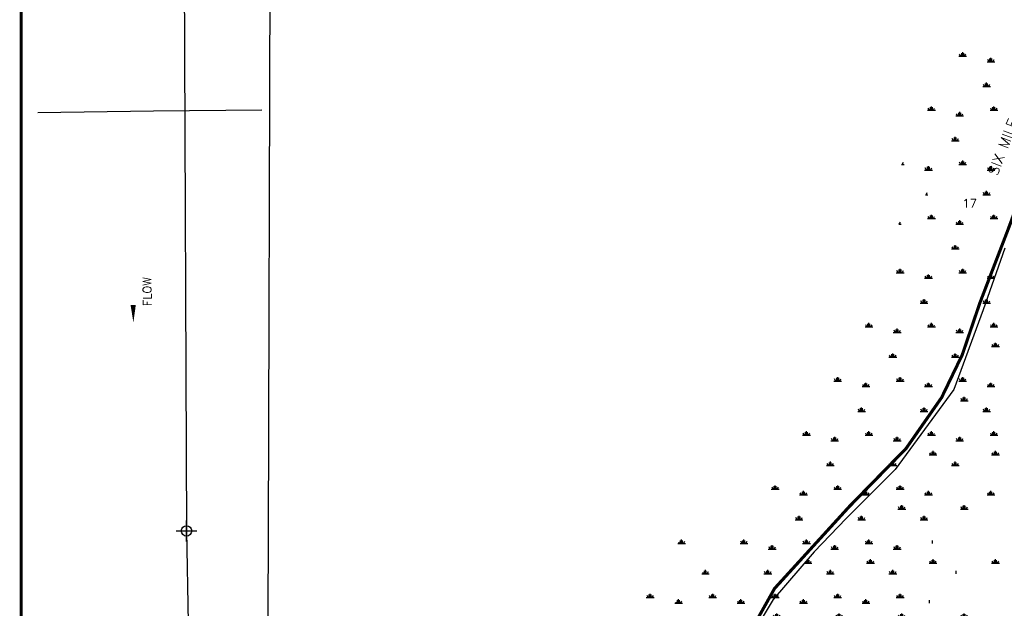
# Model space of a CAD drawing. Extents: x 212057 to 259631, y 788316 to 850646.
# Tile 6 of 20: x 218669 to 228122, y 807049 to 812698. Entities that reach past the tile are written whole.
import ezdxf
from ezdxf.enums import TextEntityAlignment as Align

# ---------------------------------------------------------------- set-up
doc = ezdxf.new("R2010")
doc.units = 0
doc.header["$LTSCALE"] = 800
doc.header["$PDMODE"] = 34
doc.header["$PDSIZE"] = 100
doc.linetypes.add('PHANTOM', pattern=[0])
doc.linetypes.add('STREAM', pattern=[0])
doc.layers.get('0').update_dxf_attribs({"linetype": 'CONTINUOUS'})
for name, color, linetype in [('HATCH', 3, 'CONTINUOUS'), ('MAJROADS', 1, 'CONTINUOUS'), ('NBORDER', 1, 'CONTINUOUS'), ('PLAKES', 5, 'CONTINUOUS'), ('ROW', 3, 'PHANTOM'), ('SEC', 2, 'CONTINUOUS'), ('TEXT', 7, 'CONTINUOUS'), ('TRUNKS', 5, 'STREAM'), ('WSHEDS', 11, 'CONTINUOUS')]:
    doc.layers.add(name, color=color, linetype=linetype)
doc.layers.get('0').off()
doc.styles.get("Standard").update_dxf_attribs({"font": 'ROMANT'})

# ---------------------------------------------------------------- blocks, each defined once
blk = doc.blocks.new('FLARROW')
at = {"layer": 'PLAKES', "color": 0}
blk.add_lwpolyline([(0, 0, 0, 0.05, 0), (0.1678, 0, 0, 0, -0.087559), (0.2673, -0.0176, 0, 0, 0.245722), (0.3552, -0.0059, 0, 0, -0.309425), (0.4918, -0.0039, 0, 0, 0), (0.5581, -0.0059, 0, 0, 0)], format="xyseb", dxfattribs=at)
blk.add_text('FLOW', height=0.08, dxfattribs=at).set_placement((0.2947, -0.1756), align=Align.CENTER)
blk = doc.blocks.new('*X')
at = {"color": 0}
for p, q in [((229200, 812678.2), (229275, 812678.2)), ((229218.7, 812678.2), (229206.7, 812699)), ((229228.1, 812678.2), (229228.1, 812708.2)), ((229237.5, 812678.2), (229237.5, 812715.7)), ((229246.9, 812678.2), (229246.9, 812708.2)), ((229256.3, 812678.2), (229268.3, 812699)), ((228928.1, 812158.6), (228928.1, 812188.6)), ((228937.5, 812158.6), (228937.5, 812196.1)), ((228946.9, 812158.6), (228946.9, 812188.6)), ((228900, 812158.6), (228975, 812158.6)), ((228918.7, 812158.6), (228906.7, 812179.4)), ((228956.3, 812158.6), (228968.3, 812179.4)), ((228600, 811639), (228675, 811639)), ((228618.7, 811639), (228606.7, 811659.8)), ((228628.1, 811639), (228628.1, 811669)), ((228637.5, 811639), (228637.5, 811676.5)), ((228646.9, 811639), (228646.9, 811669)), ((228656.3, 811639), (228668.3, 811659.8)), ((229200, 811639), (229275, 811639)), ((229218.7, 811639), (229206.7, 811659.8)), ((229228.1, 811639), (229228.1, 811669)), ((229237.5, 811639), (229237.5, 811676.5)), ((229246.9, 811639), (229246.9, 811669)), ((229256.3, 811639), (229268.3, 811659.8)), ((228356.3, 811119.4), (228368.3, 811140.2)), ((228918.7, 811119.4), (228906.7, 811140.2)), ((228928.1, 811119.4), (228928.1, 811149.4)), ((228937.5, 811119.4), (228937.5, 811156.9)), ((228946.9, 811119.4), (228946.9, 811149.4)), ((228956.3, 811119.4), (228968.3, 811140.2)), ((228351.5, 811119.4), (228375, 811119.4)), ((228900, 811119.4), (228975, 811119.4)), ((228600, 810599.8), (228675, 810599.8)), ((228618.7, 810599.8), (228606.7, 810620.6)), ((228628.1, 810599.8), (228628.1, 810629.8)), ((228637.5, 810599.8), (228637.5, 810637.3)), ((228646.9, 810599.8), (228646.9, 810629.8)), ((228656.3, 810599.8), (228668.3, 810620.6)), ((229200, 810599.8), (229275, 810599.8)), ((229218.7, 810599.8), (229206.7, 810620.6)), ((229228.1, 810599.8), (229228.1, 810629.8)), ((229237.5, 810599.8), (229237.5, 810637.3)), ((229246.9, 810599.8), (229246.9, 810629.8)), ((229256.3, 810599.8), (229268.3, 810620.6)), ((228318.7, 810080.2), (228306.7, 810100.9)), ((228328.1, 810080.2), (228328.1, 810110.2)), ((228337.5, 810080.2), (228337.5, 810117.7)), ((228346.9, 810080.2), (228346.9, 810110.2)), ((228356.3, 810080.2), (228368.3, 810100.9)), ((228918.7, 810080.2), (228906.7, 810100.9)), ((228928.1, 810080.2), (228928.1, 810110.2)), ((228937.5, 810080.2), (228937.5, 810117.7)), ((228946.9, 810080.2), (228946.9, 810110.2)), ((228956.3, 810080.2), (228968.3, 810100.9)), ((228300, 810080.2), (228375, 810080.2)), ((228900, 810080.2), (228975, 810080.2)), ((228000, 809560.5), (228075, 809560.5)), ((228018.7, 809560.5), (228006.7, 809581.3)), ((228028.1, 809560.5), (228028.1, 809590.5)), ((228037.5, 809560.5), (228037.5, 809598)), ((228046.9, 809560.5), (228046.9, 809590.5)), ((228056.3, 809560.5), (228068.3, 809581.3)), ((228600, 809560.5), (228675, 809560.5)), ((228618.7, 809560.5), (228606.7, 809581.3)), ((228628.1, 809560.5), (228628.1, 809590.5)), ((228637.5, 809560.5), (228637.5, 809598)), ((228646.9, 809560.5), (228646.9, 809590.5)), ((228656.3, 809560.5), (228668.3, 809581.3)), ((229200, 809560.5), (229275, 809560.5)), ((229218.7, 809560.5), (229206.7, 809581.3)), ((229228.1, 809560.5), (229228.1, 809590.5)), ((229237.5, 809560.5), (229237.5, 809598)), ((229246.9, 809560.5), (229246.9, 809590.5)), ((229256.3, 809560.5), (229268.3, 809581.3)), ((227718.7, 809040.9), (227706.7, 809061.7)), ((227728.1, 809040.9), (227728.1, 809070.9)), ((227737.5, 809040.9), (227737.5, 809078.4)), ((227746.9, 809040.9), (227746.9, 809070.9)), ((227756.3, 809040.9), (227768.3, 809061.7)), ((228318.7, 809040.9), (228306.7, 809061.7)), ((228328.1, 809040.9), (228328.1, 809070.9)), ((228337.5, 809040.9), (228337.5, 809078.4)), ((228346.9, 809040.9), (228346.9, 809070.9)), ((228356.3, 809040.9), (228368.3, 809061.7)), ((228918.7, 809040.9), (228906.7, 809061.7)), ((228928.1, 809040.9), (228928.1, 809070.9)), ((228937.5, 809040.9), (228937.5, 809078.4)), ((228946.9, 809040.9), (228946.9, 809070.9)), ((228956.3, 809040.9), (228968.3, 809061.7)), ((227700, 809040.9), (227775, 809040.9)), ((228300, 809040.9), (228375, 809040.9)), ((228900, 809040.9), (228975, 809040.9)), ((227400, 808521.3), (227475, 808521.3)), ((227418.7, 808521.3), (227406.7, 808542.1)), ((227428.1, 808521.3), (227428.1, 808551.3)), ((227437.5, 808521.3), (227437.5, 808558.8)), ((227446.9, 808521.3), (227446.9, 808551.3)), ((227456.3, 808521.3), (227468.3, 808542.1)), ((228000, 808521.3), (228075, 808521.3)), ((228018.7, 808521.3), (228006.7, 808542.1)), ((228028.1, 808521.3), (228028.1, 808551.3)), ((228037.5, 808521.3), (228037.5, 808558.8)), ((228046.9, 808521.3), (228046.9, 808551.3)), ((228056.3, 808521.3), (228068.3, 808542.1)), ((228600, 808521.3), (228675, 808521.3)), ((228618.7, 808521.3), (228606.7, 808542.1)), ((228628.1, 808521.3), (228628.1, 808551.3)), ((228637.5, 808521.3), (228637.5, 808558.8)), ((228646.9, 808521.3), (228646.9, 808551.3)), ((228656.3, 808521.3), (228668.3, 808542.1)), ((229200, 808521.3), (229275, 808521.3)), ((229218.7, 808521.3), (229206.7, 808542.1)), ((229228.1, 808521.3), (229228.1, 808551.3)), ((229237.5, 808521.3), (229237.5, 808558.8)), ((229246.9, 808521.3), (229246.9, 808551.3)), ((229256.3, 808521.3), (229268.3, 808542.1)), ((227118.7, 808001.7), (227106.7, 808022.5)), ((227128.1, 808001.7), (227128.1, 808031.7)), ((227137.5, 808001.7), (227137.5, 808039.2)), ((227146.9, 808001.7), (227146.9, 808031.7)), ((227156.3, 808001.7), (227168.3, 808022.5)), ((227718.7, 808001.7), (227706.7, 808022.5)), ((227728.1, 808001.7), (227728.1, 808031.7)), ((227737.5, 808001.7), (227737.5, 808039.2)), ((227746.9, 808001.7), (227746.9, 808031.7)), ((227756.3, 808001.7), (227768.3, 808022.5)), ((228318.7, 808001.7), (228306.7, 808022.5)), ((228328.1, 808001.7), (228328.1, 808031.7)), ((228337.5, 808001.7), (228337.5, 808039.2)), ((228346.9, 808001.7), (228346.9, 808031.7)), ((228356.3, 808001.7), (228368.3, 808022.5)), ((227100, 808001.7), (227175, 808001.7)), ((227700, 808001.7), (227775, 808001.7)), ((228300, 808001.7), (228375, 808001.7)), ((226202.6, 807482.1), (226275, 807482.1)), ((226218.7, 807482.1), (226212.3, 807493.3)), ((226228.1, 807482.1), (226228.1, 807511.7)), ((226237.5, 807482.1), (226237.5, 807519.6)), ((226246.9, 807482.1), (226246.9, 807512.1)), ((226256.3, 807482.1), (226268.3, 807502.9)), ((226800, 807482.1), (226875, 807482.1)), ((226818.7, 807482.1), (226806.7, 807502.9)), ((226828.1, 807482.1), (226828.1, 807512.1)), ((226837.5, 807482.1), (226837.5, 807519.6)), ((226846.9, 807482.1), (226846.9, 807512.1)), ((226856.3, 807482.1), (226868.3, 807502.9)), ((227400, 807482.1), (227475, 807482.1)), ((227418.7, 807482.1), (227406.7, 807502.9)), ((227428.1, 807482.1), (227428.1, 807512.1)), ((227437.5, 807482.1), (227437.5, 807519.6)), ((227446.9, 807482.1), (227446.9, 807512.1)), ((227456.3, 807482.1), (227468.3, 807502.9)), ((228000, 807482.1), (228075, 807482.1)), ((228018.7, 807482.1), (228006.7, 807502.9)), ((228028.1, 807482.1), (228028.1, 807512.1)), ((228037.5, 807482.1), (228037.5, 807519.6)), ((228046.9, 807482.1), (228046.9, 807512.1)), ((228056.3, 807482.1), (228068.3, 807502.9)), ((228646.9, 807482.1), (228646.9, 807512.1)), ((225918.7, 806962.5), (225906.7, 806983.3)), ((225928.1, 806962.5), (225928.1, 806992.5)), ((225937.5, 806962.5), (225937.5, 807000)), ((225946.9, 806962.5), (225946.9, 806992.5)), ((225956.3, 806962.5), (225968.3, 806983.3)), ((226518.7, 806962.5), (226506.7, 806983.3)), ((226528.1, 806962.5), (226528.1, 806992.5)), ((226537.5, 806962.5), (226537.5, 807000)), ((226546.9, 806962.5), (226546.9, 806992.5)), ((226556.3, 806962.5), (226568.3, 806983.3)), ((227118.7, 806962.5), (227106.7, 806983.3)), ((227128.1, 806962.5), (227128.1, 806992.5)), ((227137.5, 806962.5), (227137.5, 807000)), ((227146.9, 806962.5), (227146.9, 806992.5)), ((227156.3, 806962.5), (227168.3, 806983.3)), ((227718.7, 806962.5), (227706.7, 806983.3)), ((227728.1, 806962.5), (227728.1, 806992.5)), ((227737.5, 806962.5), (227737.5, 807000)), ((227746.9, 806962.5), (227746.9, 806992.5)), ((227756.3, 806962.5), (227768.3, 806983.3)), ((228318.7, 806962.5), (228306.7, 806983.3)), ((228328.1, 806962.5), (228328.1, 806992.5)), ((228337.5, 806962.5), (228337.5, 807000)), ((228346.9, 806962.5), (228346.9, 806992.5)), ((228356.3, 806962.5), (228368.3, 806983.3)), ((225900, 806962.5), (225975, 806962.5)), ((226500, 806962.5), (226575, 806962.5)), ((227100, 806962.5), (227175, 806962.5)), ((227700, 806962.5), (227775, 806962.5)), ((228300, 806962.5), (228375, 806962.5))]:
    blk.add_line(p, q, dxfattribs=at)

msp = doc.modelspace()

# ---------------------------------------------------------------- linework, layer by layer
at = {"layer": 'MAJROADS', "color": 0}
for points in [[(221929.2, 822514.2), (221928.8, 822499.4), (221935, 822125.6), (221857.2, 821742.6), (221773.4, 821563.6), (221578.9, 821307.8), (221301.4, 820942.9), (221147, 820694.6), (221047.9, 820385.8), (220995.2, 819916.7), (221071.5, 813090.8), (221052.9, 807738.8), (221048.4, 806315.9), (221153, 805207.6)], [(234450.7, 822514.2), (232110.9, 819297.8), (230865.6, 817513.8), (230757.7, 817325), (230639.1, 817054.4), (230439.9, 816534.8), (230314.7, 816208.3), (229363, 813819.7), (228620.5, 811956.6), (227886.9, 809979.5), (227717.9, 809481.6), (227615.6, 809250.8), (227519.9, 809071.9), (227179.2, 808583.7), (226631.8, 808023.7), (225916.4, 807239.6), (225690.4, 806836.2), (225607.6, 806555.2), (225553.4, 806138.1), (225532.2, 805232.9), (225465.1, 802969.2), (225363, 802554.6), (225202.7, 802120.5), (224995, 801594.8)], [(218843.4, 811806), (219954, 811822.5), (220993.2, 811831.6)]]:
    msp.add_lwpolyline(points, dxfattribs=at)
at = {"layer": 'NBORDER', "color": 0, "const_width": 30}
msp.add_lwpolyline([(218684, 801472.7), (251684, 801472.7), (251684, 822672.7), (218684, 822672.7)], close=True, dxfattribs=at)
at = {"layer": 'ROW', "color": 0}
msp.add_lwpolyline([(228126.2, 810505.5), (227918, 809913.9), (227635.8, 809148.8), (227073.7, 808381.2), (226602.9, 807910.3), (226297.5, 807592.2), (225903, 807134.1), (225699.4, 806790.5), (225635.7, 806396), (225559.4, 805810.7), (225559.4, 805301.7), (226236.1, 805289.4), (226233.8, 805320.4), (226480.4, 805314.2), (226479.3, 805281.9), (226903, 805247.3), (226906.1, 805237.5), (227070.8, 805241.1), (227073.1, 805257), (227179.1, 805242.8), (228244.6, 805242.8)], dxfattribs=at)
at = {"layer": 'SEC', "color": 0}
msp.add_point((220270.4, 807791.5), dxfattribs=at)
at = {"layer": 'TRUNKS', "color": 0, "linetype": 'STREAM'}
msp.add_lwpolyline([(220262.5, 822514.2), (220249.1, 813145.5), (220270.4, 807791.5), (220367.3, 802495.8), (220376.6, 801597.6)], dxfattribs=at)
at = {"layer": 'WSHEDS', "color": 0, "const_width": 30}
msp.add_lwpolyline([(224995, 801594.8), (225202.7, 802120.5), (225465.1, 802969.2), (225465.1, 802969.2), (225526.2, 805241), (225553.4, 806138.1), (225607.6, 806555.2), (225690.4, 806836.2), (225916.4, 807239.6), (226631.8, 808023.7), (227179.2, 808583.7), (227519.9, 809071.9), (227717.9, 809481.6), (227886.9, 809979.5), (229363, 813819.7), (230639.1, 817054.4), (230865.6, 817513.8), (232110.9, 819297.8), (234450.7, 822514.2)], dxfattribs=at)

# ---------------------------------------------------------------- block references
at = {"layer": 'HATCH', "color": 0}
for p in [(-1215.2, 189.3), (0, 0), (0, 0), (0, 0), (0, 0), (0, 0), (0, 0), (0, 0), (0, 0), (0, 0), (0, 0), (0, 0), (0, 0), (0, 0), (0, 0), (0, 0), (0, 0), (0, 0), (0, 0), (0, 0), (0, 0), (0, 0), (0, 0), (0, 0), (-986, -102), (-1243.9, -383.8)]:
    msp.add_blockref('*X', p, dxfattribs=at)
at = {"layer": 'PLAKES', "color": 0, "xscale": 1000, "yscale": 1000, "zscale": 1000, "rotation": 90.60309119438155}
msp.add_blockref('FLARROW', (219760.4, 809792), dxfattribs=at)

# ---------------------------------------------------------------- texts
at = {"layer": 'MAJROADS', "color": 0}
msp.add_text('SIX MILE CYPRESS PKWY', height=100, rotation=69, dxfattribs=at).set_placement((228054.8, 811195))
at = {"layer": 'TEXT', "color": 0}
msp.add_text('17', height=80, dxfattribs=at).set_placement((227720.2, 810896))

doc.saveas('drawing.dxf')
